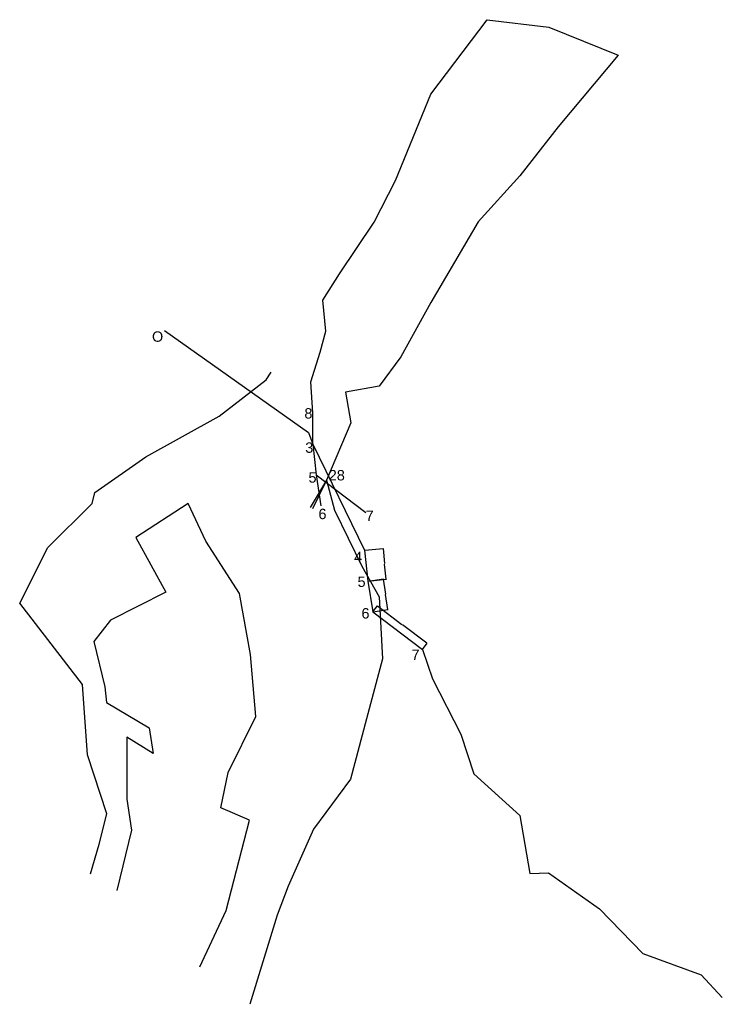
# Model space of a CAD drawing. Header units: metres. Extents: x -5857 to 752810, y -11552 to 2552808.
# Tile 5 of 8: x 27892 to 28569, y -9675 to -8725. Entities that reach past the tile are written whole.
import ezdxf

# ---------------------------------------------------------------- set-up
doc = ezdxf.new("R2010")
doc.units = ezdxf.units.M
doc.header["$MEASUREMENT"] = 0
doc.styles.add('style1', font='arial.ttf')
doc.dimstyles.get("Standard").update_dxf_attribs({"dimtxt": 0.18, "dimasz": 0.18, "dimexe": 0.18, "dimexo": 0.0625, "dimgap": 0.09, "dimtad": 0, "dimtih": 1, "dimtoh": 1, "dimdec": 4, "dimzin": 0, "dimdsep": 46, "dimtxsty": 'Standard', "dimcen": 0.09, "dimadec": 0, "dimazin": 0, "dimtfac": 1, "dimtdec": 4, "dimtofl": 0, "dimtmove": 0, "dimatfit": 3, "dimfxl": 1, "dimtolj": 1, "dimtzin": 0, "dimarcsym": 0})

# ---------------------------------------------------------------- blocks, each defined once
blk = doc.blocks.new('*D27')
at = {"color": 0, "lineweight": -2, "transparency": 16777216}
for p, q in [((28224.38, -9237.2), (28242.21, -9235.32)), ((28242.05, -9235.52), (28243.58, -9250.08)), ((28245.15, -9265), (28243.62, -9250.44)), ((28227.52, -9267.03), (28245.35, -9265.16))]:
    blk.add_line(p, q, dxfattribs=at)
at = {"color": 0, "transparency": 16777216}
for points in [[(28242.08, -9235.52), (28242.02, -9235.52), (28242.03, -9235.34)], [(28245.18, -9264.99), (28245.12, -9265), (28245.17, -9265.18)]]:
    blk.add_solid(points, dxfattribs=at)
at = {"layer": 'Defpoints', "color": 0, "transparency": 16777216}
for p in [(28224.32, -9237.2), (28242.03, -9235.34), (28227.46, -9267.04)]:
    blk.add_point(p, dxfattribs=at)
at = {"color": 0, "transparency": 16777216, "insert": (28243.6, -9250.26), "char_height": 0.18, "attachment_point": 5}
blk.add_mtext('\\A1;30.0000', dxfattribs=at)
blk = doc.blocks.new('*D28')
at = {"color": 0, "lineweight": -2, "transparency": 16777216}
for p, q in [((28227.58, -9267.02), (28242.38, -9264.71)), ((28242.23, -9264.91), (28244.49, -9279.37)), ((28246.81, -9294.2), (28244.55, -9279.73)), ((28232.21, -9296.66), (28247.01, -9294.35))]:
    blk.add_line(p, q, dxfattribs=at)
at = {"color": 0, "transparency": 16777216}
for points in [[(28242.26, -9264.91), (28242.2, -9264.92), (28242.2, -9264.74)], [(28246.84, -9294.19), (28246.78, -9294.2), (28246.84, -9294.37)]]:
    blk.add_solid(points, dxfattribs=at)
at = {"layer": 'Defpoints', "color": 0, "transparency": 16777216}
for p in [(28227.52, -9267.03), (28242.2, -9264.74), (28232.15, -9296.67)]:
    blk.add_point(p, dxfattribs=at)
at = {"color": 0, "transparency": 16777216, "insert": (28244.52, -9279.55), "char_height": 0.18, "attachment_point": 5}
blk.add_mtext('\\A1;29.9968', dxfattribs=at)
blk = doc.blocks.new('*D29')
at = {"color": 0, "lineweight": -2, "transparency": 16777216}
for p, q in [((28232.19, -9296.62), (28236.68, -9290.66)), ((28236.71, -9290.91), (28260.29, -9308.68)), ((28284.34, -9326.8), (28260.77, -9309.04)), ((28280.1, -9332.73), (28284.59, -9326.77))]:
    blk.add_line(p, q, dxfattribs=at)
at = {"color": 0, "transparency": 16777216}
for points in [[(28236.73, -9290.89), (28236.69, -9290.93), (28236.57, -9290.8)], [(28284.36, -9326.78), (28284.32, -9326.83), (28284.49, -9326.91)]]:
    blk.add_solid(points, dxfattribs=at)
at = {"layer": 'Defpoints', "color": 0, "transparency": 16777216}
for p in [(28232.15, -9296.67), (28280.07, -9332.78), (28284.49, -9326.91)]:
    blk.add_point(p, dxfattribs=at)
at = {"color": 0, "transparency": 16777216, "insert": (28260.53, -9308.86), "char_height": 0.18, "attachment_point": 5}
blk.add_mtext('\\A1;60.0000', dxfattribs=at)

msp = doc.modelspace()

# ---------------------------------------------------------------- linework, layer by layer
at = {"color": 6}
for p, q in [((28288.1319, -8797.36687), (28342.29525, -8725.48967)), ((28342.29525, -8725.48967), (28401.84802, -8732.80183)), ((28401.84802, -8732.80183), (28468.60526, -8759.77351)), ((28468.60526, -8759.77351), (28410.75438, -8828.71751)), ((28410.75438, -8828.71751), (28373.81469, -8875.99815)), ((28373.81469, -8875.99815), (28333.66685, -8920.58684)), ((28333.66685, -8920.58684), (28288.25936, -8998.29244)), ((28184.15781, -8995.94311), (28200.05539, -8970.50167)), ((28186.77248, -9025.82895), (28184.15781, -8995.94311)), ((28288.25936, -8998.29244), (28259.17079, -9050.76962)), ((28181.33728, -9046.11339), (28186.77248, -9025.82895)), ((28172.56613, -9074.80253), (28181.33728, -9046.11339)), ((28259.17079, -9050.76962), (28238.45033, -9078.97711)), ((28238.45033, -9078.97711), (28205.95167, -9084.7075)), ((28205.95167, -9084.7075), (28211.16112, -9114.25174)), ((28211.16112, -9114.25174), (28187.71725, -9169.48203)), ((28174.34502, -9134.73959), (28177.48088, -9164.57525)), ((28187.71725, -9169.48203), (28171.75107, -9196.05421)), ((28187.71725, -9169.48203), (28174.12774, -9197.34464)), ((28177.48088, -9164.57525), (28182.17391, -9194.2059)), ((28177.48088, -9164.57525), (28225.39901, -9200.68415)), ((28177.48088, -9164.57525), (28225.39901, -9200.68415)), ((28280.06635, -9332.77732), (28289.8334, -9361.14288)), ((28289.8334, -9361.14288), (28317.07283, -9414.60327)), ((28317.07283, -9414.60327), (28329.43351, -9452.64553)), ((28329.43351, -9452.64553), (28374.0222, -9492.79337)), ((28374.0222, -9492.79337), (28383.62609, -9548.97847)), ((28383.62609, -9548.97847), (28401.60611, -9548.13055)), ((28401.60611, -9548.13055), (28450.57436, -9582.80201)), ((28450.57436, -9582.80201), (28492.25387, -9625.96239)), ((28492.25387, -9625.96239), (28548.63542, -9646.4836)), ((28548.63542, -9646.4836), (28568.98021, -9668.53104))]:
    msp.add_line(p, q, dxfattribs=at)
at = {"color": 2}
for p, q in [((28253.98085, -8880.63574), (28288.1319, -8797.36687)), ((28031.55649, -9025.20615), (28170.29988, -9123.44195)), ((28170.29988, -9123.44195), (28174.34502, -9134.73959))]:
    msp.add_line(p, q, dxfattribs=at)
at = {"color": 1}
for p, q in [((28233.60696, -8920.75941), (28254.03654, -8880.66412)), ((28200.05539, -8970.50167), (28233.60696, -8920.75941)), ((28184.15781, -8995.94311), (28200.05539, -8970.50167)), ((28186.77248, -9025.82895), (28184.15781, -8995.94311)), ((28181.33728, -9046.11339), (28186.77248, -9025.82895)), ((28172.56613, -9074.80253), (28181.33728, -9046.11339)), ((28174.5021, -9104.74), (28172.56613, -9074.80253)), ((28174.34502, -9134.73959), (28174.5021, -9104.74)), ((28224.31933, -9237.20211), (28227.45519, -9267.03777)), ((28227.45519, -9267.03777), (28232.14822, -9296.66842)), ((28232.14822, -9296.66842), (28280.06635, -9332.77732))]:
    msp.add_line(p, q, dxfattribs=at)
at = {"color": 7}
for p, q in [((28129.28601, -9072.92152), (28134.31874, -9065.46018)), ((28084.24717, -9107.85722), (28129.28601, -9072.92152)), ((28013.40297, -9147.1268), (28084.24717, -9107.85722)), ((27964.25385, -9181.54139), (28013.40297, -9147.1268)), ((28187.71725, -9169.48203), (28195.32999, -9198.50006)), ((27961.59271, -9192.21464), (27964.25385, -9181.54139)), ((27919.1663, -9234.64105), (27961.59271, -9192.21464)), ((28054.25384, -9192.15555), (28003.93361, -9224.83389)), ((28071.15857, -9228.40786), (28054.25384, -9192.15555)), ((28195.32999, -9198.50006), (28221.63225, -9252.4277)), ((28003.93361, -9224.83389), (28032.74702, -9277.46266)), ((28103.83692, -9278.72809), (28071.15857, -9228.40786)), ((27891.92687, -9288.10144), (27919.1663, -9234.64105)), ((28221.63225, -9252.4277), (28238.47785, -9281.96118)), ((28032.74702, -9277.46266), (27979.28663, -9304.70209)), ((28114.25581, -9337.81656), (28103.83692, -9278.72809)), ((28238.47785, -9281.96118), (28241.61801, -9341.87895)), ((27952.50067, -9366.59029), (27891.92687, -9288.10144)), ((27979.28663, -9304.70209), (27963.27943, -9325.19037)), ((27963.27943, -9325.19037), (27973.93715, -9368.91008)), ((28119.48515, -9397.58824), (28114.25581, -9337.81656)), ((28241.61801, -9341.87895), (28226.08886, -9399.8345)), ((27957.24991, -9434.32256), (27952.50067, -9366.59029)), ((27973.93715, -9368.91008), (27975.42694, -9383.83591)), ((27975.42694, -9383.83591), (28016.57097, -9408.55774)), ((28092.90088, -9451.37743), (28119.48515, -9397.58824)), ((28226.08886, -9399.8345), (28210.55972, -9457.79005)), ((28016.57097, -9408.55774), (28020.48183, -9433.24995)), ((28020.48183, -9433.24995), (27995.04039, -9417.35237)), ((27995.04039, -9417.35237), (27995.04039, -9477.35237)), ((27975.79093, -9491.38596), (27957.24991, -9434.32256)), ((28085.62397, -9485.61259), (28092.90088, -9451.37743)), ((28210.55972, -9457.79005), (28175.03893, -9506.14574)), ((27995.04039, -9477.35237), (27999.57822, -9507.00719)), ((28113.23912, -9497.33453), (28085.62397, -9485.61259)), ((27968.38096, -9520.45643), (27975.79093, -9491.38596)), ((28091.00921, -9584.54594), (28113.23912, -9497.33453)), ((27999.57822, -9507.00719), (27985.46969, -9565.32485)), ((28175.03893, -9506.14574), (28150.63473, -9560.95847)), ((27960.11183, -9549.29428), (27968.38096, -9520.45643)), ((28150.63473, -9560.95847), (28139.88369, -9588.96588)), ((28065.65211, -9638.92441), (28091.00921, -9584.54594)), ((28139.88369, -9588.96588), (28113.57024, -9675.03331))]:
    msp.add_line(p, q, dxfattribs=at)
at = {"color": 3}
msp.add_line((28174.34502, -9134.73959), (28224.31933, -9237.20211), dxfattribs=at)

# ---------------------------------------------------------------- texts
at = {"char_height": 10, "width": 7.2371214, "attachment_point": 1, "style": 'style1'}
for s, insert in [('\\pi-1.1632;O', (28020.55649, -9026.09586)), ('\\pi0.32388;8', (28165.95413, -9100.13296)), ('\\pi0.34435;3', (28166.72908, -9133.1739)), ('\\pi-3.6393;28', (28193.35283, -9159.79378)), ('\\pi0.30342;5', (28169.89837, -9161.95787)), ('\\pi0.31706;6', (28179.48823, -9197.17392)), ('\\pi0.38186;7', (28224.86426, -9198.95785)), ('\\pi0.16017;4', (28213.99168, -9238.67389)), ('\\pi0.30342;5', (28217.17324, -9262.49881)), ('\\pi0.31706;6', (28220.93242, -9292.99878)), ('\\pi0.38186;7', (28269.1123, -9332.96791))]:
    msp.add_mtext(s, dxfattribs=dict(at, insert=insert))

# ---------------------------------------------------------------- dimensions: what is measured, and where the dimension line sits
at = {"color": 7}
for p1, p2, distance, picture, middle in [((28227.45519, -9267.03777), (28224.31933, -9237.20211), -17.81292, '*D27', (28243.6026, -9250.25798)), ((28232.14822, -9296.66842), (28227.51734, -9267.03124), -14.86547, '*D28', (28244.52004, -9279.55491)), ((28232.14822, -9296.66842), (28280.06635, -9332.77732), 7.34488, '*D29', (28260.52754, -9308.85699))]:
    dim = msp.add_aligned_dim(p1=p1, p2=p2, distance=distance, dimstyle='Standard', dxfattribs=at)
    dim.commit()
    dim.dimension.update_dxf_attribs({"geometry": picture, "text_midpoint": middle})

doc.saveas('drawing.dxf')
